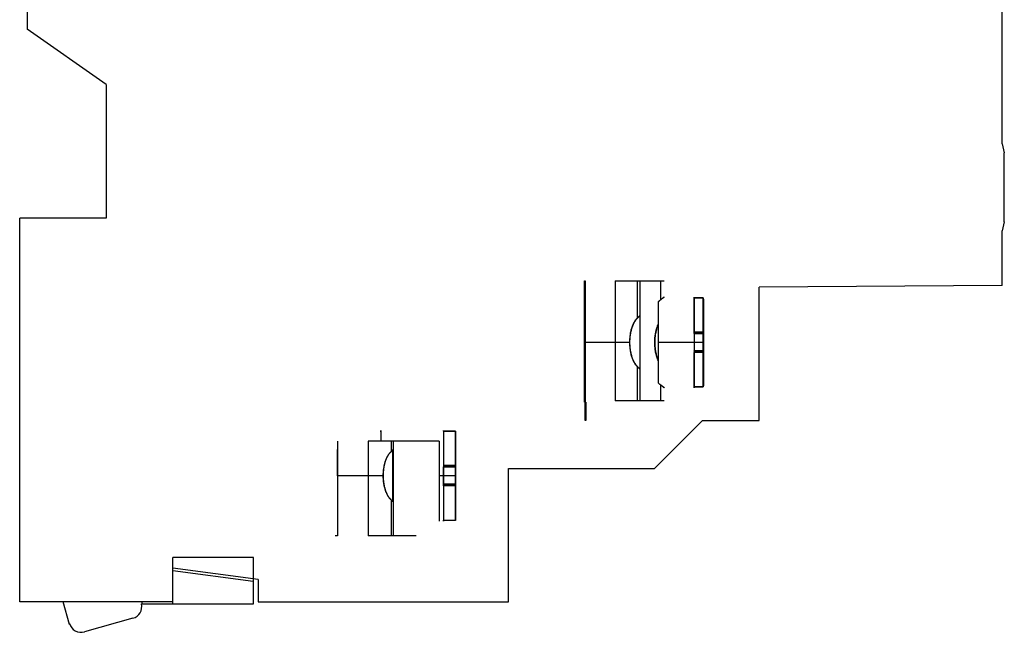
# Model space of a CAD drawing. Header units: millimetres. Extents: x 10.3 to 80.2, y 17.8 to 106.9.
# Tile 1 of 2: x 10.3 to 75.9, y 17.8 to 58.7. Entities that reach past the tile are written whole.
import ezdxf

# ---------------------------------------------------------------- set-up
doc = ezdxf.new("R2010")
doc.units = ezdxf.units.MM
doc.header["$LTSCALE"] = 8.110273
doc.layers.get('0').update_dxf_attribs({"linetype": 'CONTINUOUS'})

msp = doc.modelspace()

# ---------------------------------------------------------------- linework, layer by layer
at = {"color": 7, "linetype": 'Continuous'}
for p, q in [((75.755, 50.434), (75.755, 85.788)), ((10.755, 68.679), (10.755, 58.086)), ((16.015, 54.403), (10.755, 58.086)), ((16.015, 54.403), (16.015, 45.482)), ((75.755, 50.434), (75.905, 49.832)), ((75.905, 45.232), (75.905, 49.832)), ((10.255, 19.882), (10.255, 45.482)), ((16.015, 45.482), (10.255, 45.482)), ((75.905, 45.232), (75.755, 44.631)), ((75.755, 40.977), (75.755, 44.631)), ((47.91, 41.292), (47.955, 41.292)), ((47.91, 33.192), (47.91, 41.292)), ((47.955, 41.292), (47.955, 33.192)), ((49.952, 41.292), (51.619, 41.292)), ((49.952, 41.292), (49.952, 33.292)), ((51.431, 41.292), (51.431, 38.789)), ((51.63, 41.292), (53.229, 41.292)), ((51.63, 33.292), (51.63, 41.292)), ((52.98, 41.292), (52.98, 40.028)), ((75.755, 40.977), (59.555, 40.882)), ((59.555, 31.981), (59.555, 40.882)), ((55.829, 40.168), (55.229, 40.168)), ((55.229, 40.168), (55.229, 37.871)), ((55.236, 40.165), (55.836, 40.165)), ((55.236, 37.778), (55.236, 40.165)), ((55.829, 37.871), (55.829, 40.168)), ((55.836, 40.165), (55.836, 37.778)), ((52.825, 39.891), (52.825, 38.341)), ((52.84, 38.416), (52.84, 39.909)), ((55.229, 37.871), (55.219, 37.847)), ((55.219, 37.847), (55.819, 37.847)), ((55.829, 37.871), (55.229, 37.871)), ((55.836, 37.778), (55.236, 37.778)), ((55.246, 37.755), (55.236, 37.778)), ((55.846, 37.755), (55.246, 37.755)), ((55.829, 37.871), (55.819, 37.847)), ((55.846, 37.755), (55.836, 37.778)), ((50.945, 37.192), (47.922, 37.192)), ((55.815, 37.192), (52.815, 37.192)), ((55.85, 37.192), (52.85, 37.192)), ((55.819, 36.63), (55.219, 36.63)), ((55.229, 36.607), (55.219, 36.63)), ((55.829, 36.607), (55.229, 36.607)), ((55.229, 36.607), (55.229, 34.216)), ((55.246, 36.537), (55.236, 36.513)), ((55.836, 36.513), (55.236, 36.513)), ((55.236, 34.219), (55.236, 36.513)), ((55.246, 36.537), (55.846, 36.537)), ((55.829, 36.607), (55.819, 36.63)), ((55.829, 34.216), (55.829, 36.607)), ((55.846, 36.537), (55.836, 36.513)), ((55.836, 36.513), (55.836, 34.219)), ((51.431, 35.595), (51.431, 33.292)), ((52.825, 36.044), (52.825, 34.493)), ((52.84, 34.476), (52.84, 35.968)), ((52.98, 34.357), (52.98, 33.292)), ((55.229, 34.216), (55.829, 34.216)), ((55.836, 34.219), (55.236, 34.219)), ((47.955, 33.192), (47.91, 33.192)), ((47.96, 33.192), (48.005, 33.192)), ((47.96, 31.983), (47.96, 33.192)), ((48.005, 33.192), (48.005, 31.983)), ((53.229, 33.292), (49.952, 33.292)), ((48.005, 31.983), (47.96, 31.983)), ((55.779, 31.981), (52.581, 28.784)), ((55.779, 31.981), (59.555, 31.981)), ((38.506, 31.269), (39.306, 31.269)), ((38.506, 31.269), (38.506, 28.878)), ((39.315, 31.265), (38.515, 31.265)), ((38.515, 31.265), (38.515, 28.971)), ((39.306, 31.269), (39.306, 28.878)), ((39.315, 31.265), (39.315, 28.971)), ((31.439, 30.592), (31.439, 24.292)), ((38.224, 30.592), (33.489, 30.592)), ((33.489, 30.592), (33.489, 24.292)), ((35.03, 30.592), (35.03, 29.902)), ((35.167, 30.592), (35.167, 24.292)), ((38.224, 30.592), (38.224, 28.292)), ((31.439, 28.292), (31.439, 30.041)), ((35.137, 30.002), (35.03, 29.914)), ((35.137, 26.585), (35.137, 30.002)), ((35.144, 30), (35.144, 26.587)), ((39.315, 28.971), (38.515, 28.971)), ((38.53, 28.947), (38.515, 28.971)), ((38.53, 28.947), (39.33, 28.947)), ((39.33, 28.947), (39.315, 28.971)), ((34.497, 28.292), (31.439, 28.292)), ((31.439, 28.292), (31.439, 26.546)), ((39.335, 28.292), (38.224, 28.292)), ((38.224, 28.292), (38.224, 25.267)), ((38.506, 28.878), (38.491, 28.855)), ((39.291, 28.855), (38.491, 28.855)), ((39.306, 28.878), (38.506, 28.878)), ((39.306, 28.878), (39.291, 28.855)), ((42.856, 28.784), (52.581, 28.784)), ((42.856, 19.882), (42.856, 28.784)), ((38.491, 27.637), (39.291, 27.637)), ((38.506, 27.613), (38.491, 27.637)), ((39.306, 27.613), (38.506, 27.613)), ((38.506, 27.613), (38.506, 25.315)), ((38.531, 27.73), (38.515, 27.706)), ((39.315, 27.706), (38.515, 27.706)), ((38.515, 27.706), (38.515, 25.32)), ((39.33, 27.73), (38.531, 27.73)), ((39.306, 27.613), (39.291, 27.637)), ((39.306, 27.613), (39.306, 25.315)), ((39.33, 27.73), (39.315, 27.706)), ((39.315, 27.706), (39.315, 25.32)), ((35.03, 26.685), (35.03, 24.292)), ((35.03, 26.672), (35.137, 26.585)), ((39.306, 25.315), (38.506, 25.315)), ((38.515, 25.32), (39.315, 25.32)), ((31.439, 24.292), (31.282, 24.292)), ((36.689, 24.292), (33.489, 24.292)), ((25.855, 22.837), (20.455, 22.837)), ((20.455, 22.116), (20.455, 22.837)), ((25.855, 21.405), (25.855, 22.837)), ((20.432, 21.974), (20.455, 21.971)), ((26.156, 21.365), (20.455, 22.116)), ((20.455, 19.882), (20.455, 22.116)), ((20.455, 21.971), (25.832, 21.264)), ((25.855, 21.264), (25.832, 21.264)), ((25.855, 19.742), (25.855, 21.405)), ((26.156, 21.365), (26.156, 19.882)), ((20.455, 19.882), (10.255, 19.882)), ((13.582, 18.367), (13.15, 19.882)), ((18.366, 19.742), (25.855, 19.742)), ((18.415, 19.742), (18.415, 19.882)), ((20.455, 19.742), (20.455, 19.882)), ((26.156, 19.882), (42.856, 19.882)), ((13.582, 18.429), (13.582, 18.367)), ((17.806, 18.776), (14.568, 17.871))]:
    msp.add_line(p, q, dxfattribs=at)
for centre, radius, start, end in [((299.902, 37.262), 247.079, 179.74992, 180.01625), ((-192.489, 37.261), 245.332, 359.98387, 0.26979), ((479.76, 37.192), 424.542, 179.91158, 180.07589), ((-369.295, 37.193), 424.542, 359.91158, 0.07589), ((480.927, 37.192), 425.109, 179.91169, 180.07578), ((-369.262, 37.193), 425.109, 359.91169, 0.07578), ((307.125, 37.137), 254.302, 179.98756, 180.24633), ((-184.253, 37.105), 237.096, 359.72529, 0.02115), ((3.967, 68.125), 49.244, 309.10915, 309.26968), ((-261.674, 28.292), 300.205, 359.89271, 0.12507), ((-261.276, 28.292), 300.607, 359.89286, 0.12491), ((338.696, 28.293), 300.205, 179.89271, 180.12507), ((339.898, 28.293), 300.607, 179.89286, 180.12491), ((15.127, 2.149), 31.584, 50.68513, 50.93542), ((17.591, 19.546), 0.8, 285.61543, 14.18869), ((14.353, 18.641), 0.8, 195.41245, 285.61543)]:
    msp.add_arc(centre, radius, start, end, dxfattribs=at)
for centre, major_axis, ratio, start_param, end_param in [((55.232, 37.192), (0, 3.025), 0.005759, -0.185551, 0.18012), ((55.832, 37.192), (0, 3.025), 0.005759, 0.18012, 2.961579), ((55.832, 37.192), (0, 3.025), 0.005759, 3.327251, 6.097634), ((52.832, 37.192), (0, 3.025), 0.005759, 0.468339, 2.673254), ((52.832, 37.192), (0, 3.025), 0.005759, 3.597292, 5.827486), ((55.232, 37.192), (0, 2.487), 0.005759, 1.304309, 1.799011), ((55.232, 37.192), (0, 2.487), 0.005759, -1.837284, -1.342581), ((55.832, 37.192), (0, 2.487), 0.005759, 1.304309, 1.799011), ((55.832, 37.192), (0, 2.487), 0.005759, -1.837284, -1.342581), ((55.232, 37.192), (0, 3.025), 0.005759, -3.321606, -2.955934), ((34.341, 28.292), (0, 3.025), 0.008145, -0.706974, 0.706974), ((38.511, 28.292), (0, 3.025), 0.008145, -0.186752, 0.178921), ((39.311, 28.292), (0, 3.025), 0.008145, 6.462106, 9.245857), ((39.311, 28.292), (0, 3.025), 0.008145, -2.95484, -0.186752), ((38.511, 28.292), (0, 2.487), 0.008145, -1.798958, -1.304255), ((39.311, 28.292), (0, 2.487), 0.008145, -1.798958, -1.304255), ((38.511, 28.292), (0, 2.487), 0.008145, 1.342635, 1.837337), ((39.311, 28.292), (0, 2.487), 0.008145, 1.342635, 1.837337), ((38.511, 28.292), (0, 3.025), 0.008145, -3.320513, -2.95484)]:
    msp.add_ellipse(centre, major_axis=major_axis, ratio=ratio, start_param=start_param, end_param=end_param, dxfattribs=at)
for points, knots in [([(52.98, 40.028), (53.003, 40.045), (53.045, 40.076), (53.102, 40.12), (53.148, 40.155), (53.182, 40.181), (53.209, 40.202), (53.22, 40.21), (53.232, 40.219), (53.216, 40.207), (53.205, 40.199), (53.178, 40.177), (53.144, 40.151), (53.099, 40.117), (53.043, 40.075), (53.003, 40.045), (52.98, 40.028)], [0, 0, 0, 0, 0.137778, 0.25265, 0.344299, 0.413268, 0.464721, 0.493262, 0.500265, 0.513082, 0.545214, 0.596537, 0.665749, 0.756609, 0.865196, 1, 1, 1, 1]), ([(52.98, 40.028), (53.004, 40.046), (53.046, 40.077), (53.103, 40.121), (53.149, 40.155), (53.183, 40.181), (53.209, 40.202), (53.22, 40.21), (53.232, 40.219), (53.217, 40.208), (53.206, 40.199), (53.178, 40.178), (53.144, 40.152), (53.1, 40.118), (53.044, 40.076), (53.003, 40.045), (52.98, 40.028)], [0, 0, 0, 0, 0.141569, 0.253377, 0.344381, 0.414259, 0.464505, 0.492144, 0.499724, 0.511327, 0.542878, 0.595337, 0.664982, 0.753317, 0.861754, 1, 1, 1, 1]), ([(55.229, 40.168), (55.23, 40.179), (55.234, 40.188), (55.227, 40.218), (55.238, 40.213), (55.231, 40.19), (55.235, 40.176), (55.236, 40.165)], [0, 0, 0, 0, 0.322265, 0.48082, 0.494945, 0.66551, 1, 1, 1, 1]), ([(55.815, 37.192), (55.815, 37.266), (55.815, 37.413), (55.815, 37.633), (55.815, 37.85), (55.816, 38.064), (55.816, 38.273), (55.817, 38.476), (55.817, 38.673), (55.818, 38.861), (55.819, 39.041), (55.819, 39.211), (55.82, 39.369), (55.821, 39.517), (55.822, 39.651), (55.823, 39.773), (55.824, 39.881), (55.825, 39.974), (55.827, 40.052), (55.828, 40.115), (55.829, 40.152), (55.829, 40.168)], [0, 0, 0, 0, 0.074339, 0.148282, 0.221421, 0.293357, 0.363817, 0.432315, 0.498467, 0.561924, 0.622351, 0.679434, 0.732875, 0.782397, 0.827737, 0.868657, 0.90493, 0.936319, 0.96272, 0.983986, 1, 1, 1, 1]), ([(55.836, 40.165), (55.836, 40.149), (55.837, 40.112), (55.838, 40.048), (55.839, 39.968), (55.84, 39.874), (55.842, 39.766), (55.843, 39.644), (55.844, 39.509), (55.845, 39.362), (55.845, 39.203), (55.846, 39.034), (55.847, 38.855), (55.848, 38.667), (55.848, 38.471), (55.849, 38.269), (55.849, 38.06), (55.849, 37.847), (55.85, 37.631), (55.85, 37.412), (55.85, 37.266), (55.85, 37.192)], [0, 0, 0, 0, 0.016334, 0.0379, 0.064576, 0.096213, 0.132699, 0.173798, 0.219276, 0.268887, 0.322366, 0.379431, 0.439784, 0.503113, 0.569087, 0.637366, 0.707576, 0.779252, 0.852134, 0.925845, 1, 1, 1, 1]), ([(52.98, 40.028), (52.962, 40.014), (52.927, 39.986), (52.875, 39.941), (52.841, 39.908), (52.825, 39.891)], [0, 0, 0, 0, 0.323188, 0.656371, 1, 1, 1, 1]), ([(52.98, 40.028), (52.964, 40.016), (52.932, 39.991), (52.885, 39.951), (52.855, 39.923), (52.84, 39.909)], [0, 0, 0, 0, 0.32603, 0.659256, 1, 1, 1, 1]), ([(47.943, 37.192), (47.943, 37.243), (47.943, 37.344), (47.943, 37.495), (47.943, 37.644), (47.942, 37.789), (47.942, 37.93), (47.942, 38.066), (47.941, 38.196), (47.941, 38.318), (47.94, 38.432), (47.939, 38.538), (47.939, 38.633), (47.938, 38.719), (47.937, 38.793), (47.937, 38.856), (47.935, 38.905), (47.937, 38.946), (47.931, 38.966), (47.937, 38.987), (47.928, 38.987), (47.935, 38.966), (47.928, 38.946), (47.93, 38.905), (47.928, 38.856), (47.928, 38.793), (47.927, 38.719), (47.926, 38.633), (47.926, 38.538), (47.925, 38.432), (47.925, 38.318), (47.924, 38.196), (47.924, 38.066), (47.923, 37.93), (47.923, 37.789), (47.923, 37.644), (47.922, 37.495), (47.922, 37.344), (47.922, 37.243), (47.922, 37.192)], [0, 0, 0, 0, 0.042429, 0.084552, 0.126066, 0.166672, 0.206077, 0.243997, 0.280159, 0.314303, 0.346182, 0.375568, 0.402247, 0.426028, 0.44674, 0.464234, 0.478384, 0.489087, 0.496268, 0.499878, 0.500122, 0.503732, 0.510913, 0.521616, 0.535766, 0.55326, 0.573972, 0.597753, 0.624432, 0.653818, 0.685697, 0.719841, 0.756003, 0.793923, 0.833328, 0.873934, 0.915448, 0.957571, 1, 1, 1, 1]), ([(51.431, 38.815), (51.406, 38.792), (51.36, 38.742), (51.296, 38.66), (51.237, 38.568), (51.182, 38.468), (51.131, 38.359), (51.085, 38.244), (51.045, 38.122), (51.01, 37.997), (50.981, 37.868), (50.957, 37.736), (50.939, 37.602), (50.926, 37.466), (50.918, 37.33), (50.916, 37.238), (50.916, 37.192)], [0, 0, 0, 0, 0.057521, 0.117307, 0.179546, 0.244091, 0.314044, 0.38592, 0.458148, 0.534137, 0.609886, 0.685874, 0.764318, 0.84247, 0.920808, 1, 1, 1, 1]), ([(51.431, 38.815), (51.407, 38.792), (51.361, 38.744), (51.298, 38.663), (51.24, 38.573), (51.184, 38.474), (51.133, 38.365), (51.087, 38.249), (51.046, 38.126), (51.011, 38), (50.981, 37.869), (50.957, 37.737), (50.939, 37.602), (50.925, 37.466), (50.918, 37.329), (50.916, 37.238), (50.916, 37.192)], [0, 0, 0, 0, 0.055996, 0.114652, 0.176098, 0.240256, 0.310482, 0.382778, 0.455612, 0.532373, 0.609041, 0.685535, 0.764624, 0.843119, 0.921386, 1, 1, 1, 1]), ([(50.945, 37.192), (50.945, 37.238), (50.946, 37.329), (50.954, 37.465), (50.966, 37.601), (50.985, 37.736), (51.009, 37.868), (51.038, 37.997), (51.072, 38.12), (51.111, 38.238), (51.154, 38.35), (51.201, 38.454), (51.252, 38.549), (51.306, 38.636), (51.365, 38.717), (51.408, 38.766), (51.431, 38.789)], [0, 0, 0, 0, 0.080735, 0.159526, 0.24066, 0.320205, 0.399522, 0.476805, 0.551868, 0.624367, 0.694746, 0.76314, 0.825119, 0.884911, 0.943201, 1, 1, 1, 1]), ([(51.431, 38.789), (51.448, 38.807), (51.48, 38.84), (51.523, 38.885), (51.558, 38.922), (51.585, 38.949), (51.605, 38.971), (51.614, 38.98), (51.621, 38.991), (51.61, 38.982), (51.601, 38.974), (51.58, 38.955), (51.555, 38.932), (51.521, 38.9), (51.479, 38.86), (51.448, 38.831), (51.431, 38.815)], [0, 0, 0, 0, 0.140439, 0.25637, 0.353711, 0.426542, 0.478974, 0.508385, 0.517105, 0.52794, 0.557929, 0.606598, 0.673111, 0.760677, 0.866849, 1, 1, 1, 1]), ([(52.84, 35.968), (52.821, 36.009), (52.785, 36.092), (52.74, 36.218), (52.703, 36.346), (52.671, 36.48), (52.644, 36.62), (52.623, 36.766), (52.609, 36.908), (52.6, 37.048), (52.597, 37.185), (52.6, 37.321), (52.607, 37.454), (52.619, 37.585), (52.637, 37.715), (52.658, 37.843), (52.685, 37.966), (52.715, 38.083), (52.75, 38.195), (52.791, 38.307), (52.823, 38.379), (52.84, 38.416)], [0, 0, 0, 0, 0.054057, 0.107513, 0.160222, 0.21217, 0.272267, 0.330686, 0.387074, 0.442883, 0.497553, 0.551231, 0.604461, 0.656256, 0.708499, 0.76094, 0.810893, 0.858452, 0.905664, 0.951037, 1, 1, 1, 1]), ([(52.825, 36.044), (52.809, 36.082), (52.779, 36.159), (52.741, 36.278), (52.707, 36.403), (52.679, 36.533), (52.656, 36.665), (52.638, 36.798), (52.626, 36.932), (52.619, 37.068), (52.616, 37.204), (52.619, 37.338), (52.627, 37.471), (52.64, 37.603), (52.658, 37.733), (52.681, 37.862), (52.709, 37.988), (52.742, 38.11), (52.78, 38.227), (52.809, 38.303), (52.825, 38.341)], [0, 0, 0, 0, 0.052549, 0.105326, 0.160238, 0.217474, 0.274802, 0.331517, 0.388999, 0.447206, 0.505572, 0.56227, 0.618986, 0.675375, 0.731078, 0.787254, 0.842841, 0.896045, 0.948045, 1, 1, 1, 1]), ([(47.922, 37.192), (47.922, 37.141), (47.922, 37.04), (47.922, 36.889), (47.923, 36.741), (47.923, 36.595), (47.923, 36.454), (47.924, 36.318), (47.924, 36.189), (47.925, 36.066), (47.925, 35.952), (47.926, 35.847), (47.926, 35.751), (47.927, 35.666), (47.928, 35.592), (47.928, 35.529), (47.93, 35.479), (47.928, 35.438), (47.935, 35.418), (47.928, 35.397), (47.937, 35.397), (47.931, 35.418), (47.937, 35.438), (47.935, 35.479), (47.937, 35.529), (47.937, 35.592), (47.938, 35.666), (47.939, 35.751), (47.939, 35.847), (47.94, 35.952), (47.941, 36.066), (47.941, 36.189), (47.942, 36.318), (47.942, 36.454), (47.942, 36.595), (47.943, 36.741), (47.943, 36.889), (47.943, 37.04), (47.943, 37.141), (47.943, 37.192)], [0, 0, 0, 0, 0.042429, 0.084552, 0.126066, 0.166672, 0.206077, 0.243997, 0.280159, 0.314303, 0.346182, 0.375568, 0.402247, 0.426028, 0.44674, 0.464234, 0.478384, 0.489087, 0.496268, 0.499878, 0.500122, 0.503732, 0.510913, 0.521616, 0.535766, 0.55326, 0.573972, 0.597753, 0.624432, 0.653818, 0.685697, 0.719841, 0.756003, 0.793923, 0.833328, 0.873934, 0.915448, 0.957571, 1, 1, 1, 1]), ([(50.916, 37.192), (50.916, 37.145), (50.918, 37.052), (50.926, 36.913), (50.94, 36.776), (50.958, 36.642), (50.982, 36.51), (51.012, 36.382), (51.046, 36.258), (51.086, 36.138), (51.131, 36.025), (51.181, 35.917), (51.236, 35.817), (51.295, 35.725), (51.359, 35.642), (51.406, 35.593), (51.431, 35.57)], [0, 0, 0, 0, 0.080763, 0.160601, 0.239284, 0.317864, 0.393971, 0.469521, 0.544593, 0.61555, 0.685947, 0.754835, 0.819717, 0.882748, 0.941846, 1, 1, 1, 1]), ([(51.431, 35.595), (51.408, 35.619), (51.363, 35.67), (51.301, 35.754), (51.245, 35.847), (51.192, 35.95), (51.143, 36.062), (51.099, 36.181), (51.061, 36.302), (51.029, 36.425), (51.002, 36.548), (50.981, 36.671), (50.965, 36.794), (50.954, 36.92), (50.946, 37.053), (50.945, 37.144), (50.945, 37.192)], [0, 0, 0, 0, 0.058148, 0.119304, 0.1832, 0.249395, 0.322785, 0.397343, 0.472238, 0.546933, 0.621198, 0.693121, 0.765644, 0.839257, 0.915306, 1, 1, 1, 1]), ([(55.829, 34.216), (55.829, 34.232), (55.828, 34.269), (55.827, 34.332), (55.825, 34.411), (55.824, 34.504), (55.823, 34.612), (55.822, 34.733), (55.821, 34.868), (55.82, 35.016), (55.819, 35.174), (55.819, 35.344), (55.818, 35.524), (55.817, 35.712), (55.817, 35.908), (55.816, 36.112), (55.816, 36.321), (55.815, 36.534), (55.815, 36.752), (55.815, 36.971), (55.815, 37.118), (55.815, 37.192)], [0, 0, 0, 0, 0.015991, 0.037258, 0.063677, 0.095103, 0.131425, 0.172402, 0.217801, 0.267375, 0.320856, 0.37796, 0.438387, 0.50182, 0.567926, 0.636361, 0.70675, 0.778616, 0.851702, 0.925626, 1, 1, 1, 1]), ([(55.85, 37.192), (55.85, 37.119), (55.85, 36.972), (55.85, 36.754), (55.849, 36.537), (55.849, 36.324), (55.849, 36.116), (55.848, 35.913), (55.848, 35.717), (55.847, 35.529), (55.846, 35.35), (55.845, 35.18), (55.845, 35.022), (55.844, 34.875), (55.843, 34.74), (55.842, 34.618), (55.84, 34.51), (55.839, 34.416), (55.838, 34.337), (55.837, 34.273), (55.836, 34.235), (55.836, 34.219)], [0, 0, 0, 0, 0.074121, 0.147849, 0.220783, 0.292527, 0.362807, 0.431147, 0.497167, 0.560519, 0.620873, 0.677917, 0.731358, 0.780917, 0.826338, 0.86738, 0.903819, 0.93542, 0.962077, 0.983643, 1, 1, 1, 1]), ([(51.431, 35.57), (51.448, 35.553), (51.48, 35.523), (51.523, 35.482), (51.559, 35.449), (51.585, 35.424), (51.605, 35.408), (51.613, 35.398), (51.622, 35.394), (51.609, 35.408), (51.602, 35.417), (51.58, 35.44), (51.555, 35.467), (51.52, 35.502), (51.479, 35.546), (51.448, 35.578), (51.431, 35.595)], [0, 0, 0, 0, 0.135324, 0.24642, 0.338877, 0.406825, 0.454109, 0.47869, 0.483101, 0.498272, 0.532754, 0.586025, 0.657147, 0.749654, 0.861085, 1, 1, 1, 1]), ([(52.825, 34.493), (52.841, 34.476), (52.875, 34.444), (52.927, 34.398), (52.962, 34.37), (52.98, 34.357)], [0, 0, 0, 0, 0.343629, 0.676812, 1, 1, 1, 1]), ([(52.84, 34.476), (52.855, 34.461), (52.885, 34.433), (52.932, 34.393), (52.964, 34.368), (52.98, 34.356)], [0, 0, 0, 0, 0.340744, 0.67397, 1, 1, 1, 1]), ([(52.98, 34.356), (53.003, 34.339), (53.045, 34.308), (53.103, 34.264), (53.149, 34.229), (53.183, 34.203), (53.209, 34.183), (53.221, 34.174), (53.232, 34.165), (53.216, 34.177), (53.205, 34.186), (53.177, 34.207), (53.144, 34.233), (53.099, 34.268), (53.043, 34.31), (53.003, 34.34), (52.98, 34.357)], [0, 0, 0, 0, 0.137952, 0.252882, 0.344468, 0.413289, 0.464624, 0.492939, 0.499735, 0.512715, 0.544995, 0.596394, 0.665686, 0.756542, 0.865158, 1, 1, 1, 1]), ([(52.98, 34.357), (53.004, 34.339), (53.046, 34.307), (53.103, 34.264), (53.149, 34.229), (53.183, 34.203), (53.209, 34.183), (53.22, 34.174), (53.232, 34.165), (53.217, 34.176), (53.206, 34.185), (53.178, 34.207), (53.145, 34.232), (53.1, 34.266), (53.045, 34.308), (53.003, 34.339), (52.98, 34.356)], [0, 0, 0, 0, 0.14144, 0.253269, 0.3443, 0.414281, 0.464708, 0.492519, 0.500276, 0.511707, 0.543097, 0.595401, 0.664935, 0.753208, 0.861596, 1, 1, 1, 1]), ([(55.236, 34.219), (55.235, 34.208), (55.231, 34.194), (55.238, 34.172), (55.227, 34.166), (55.234, 34.196), (55.23, 34.205), (55.229, 34.216)], [0, 0, 0, 0, 0.334504, 0.50529, 0.519516, 0.677819, 1, 1, 1, 1]), ([(38.515, 31.265), (38.515, 31.276), (38.51, 31.29), (38.517, 31.313), (38.505, 31.318), (38.511, 31.289), (38.507, 31.279), (38.506, 31.269)], [0, 0, 0, 0, 0.334815, 0.507229, 0.527128, 0.682402, 1, 1, 1, 1]), ([(39.306, 31.269), (39.305, 31.253), (39.304, 31.216), (39.303, 31.153), (39.301, 31.075), (39.299, 30.982), (39.298, 30.874), (39.296, 30.752), (39.295, 30.617), (39.293, 30.47), (39.292, 30.311), (39.291, 30.141), (39.29, 29.962), (39.289, 29.773), (39.288, 29.577), (39.288, 29.373), (39.287, 29.164), (39.287, 28.95), (39.286, 28.733), (39.286, 28.513), (39.286, 28.366), (39.286, 28.292)], [0, 0, 0, 0, 0.015934, 0.037144, 0.063516, 0.094902, 0.131193, 0.172147, 0.217531, 0.267098, 0.320579, 0.37769, 0.43813, 0.501582, 0.567713, 0.636177, 0.706599, 0.7785, 0.851623, 0.925586, 1, 1, 1, 1]), ([(39.335, 28.292), (39.335, 28.366), (39.335, 28.512), (39.335, 28.731), (39.335, 28.947), (39.334, 29.16), (39.334, 29.368), (39.333, 29.571), (39.332, 29.767), (39.331, 29.955), (39.33, 30.134), (39.329, 30.303), (39.328, 30.461), (39.326, 30.608), (39.325, 30.743), (39.324, 30.865), (39.322, 30.973), (39.32, 31.067), (39.319, 31.147), (39.317, 31.211), (39.316, 31.248), (39.315, 31.265)], [0, 0, 0, 0, 0.074077, 0.147762, 0.220654, 0.292359, 0.362603, 0.43091, 0.496902, 0.560233, 0.620571, 0.677607, 0.731047, 0.780614, 0.826051, 0.867118, 0.90359, 0.935235, 0.961946, 0.983575, 1, 1, 1, 1]), ([(35.03, 29.914), (35.005, 29.894), (34.956, 29.848), (34.889, 29.771), (34.827, 29.683), (34.768, 29.585), (34.715, 29.478), (34.667, 29.364), (34.624, 29.243), (34.587, 29.117), (34.556, 28.987), (34.53, 28.852), (34.51, 28.715), (34.496, 28.574), (34.487, 28.434), (34.486, 28.339), (34.486, 28.292)], [0, 0, 0, 0, 0.055743, 0.113863, 0.174849, 0.238689, 0.307966, 0.378843, 0.450591, 0.526168, 0.60234, 0.67897, 0.759611, 0.839596, 0.919413, 1, 1, 1, 1]), ([(35.03, 29.914), (35.006, 29.894), (34.958, 29.85), (34.892, 29.775), (34.83, 29.689), (34.772, 29.592), (34.718, 29.485), (34.669, 29.37), (34.626, 29.248), (34.588, 29.12), (34.556, 28.988), (34.53, 28.852), (34.51, 28.713), (34.496, 28.572), (34.487, 28.432), (34.486, 28.339), (34.486, 28.292)], [0, 0, 0, 0, 0.0541, 0.110942, 0.17094, 0.234247, 0.303664, 0.375031, 0.447474, 0.524118, 0.601508, 0.679173, 0.760474, 0.84091, 0.920491, 1, 1, 1, 1]), ([(34.497, 28.292), (34.497, 28.336), (34.498, 28.423), (34.505, 28.553), (34.518, 28.681), (34.535, 28.808), (34.557, 28.932), (34.583, 29.054), (34.615, 29.172), (34.65, 29.285), (34.691, 29.393), (34.736, 29.496), (34.787, 29.593), (34.841, 29.683), (34.899, 29.765), (34.962, 29.838), (35.007, 29.881), (35.03, 29.902)], [0, 0, 0, 0, 0.075329, 0.150244, 0.22375, 0.297626, 0.370257, 0.441592, 0.512065, 0.580025, 0.645673, 0.710876, 0.774215, 0.834356, 0.89219, 0.946742, 1, 1, 1, 1]), ([(34.497, 28.292), (34.497, 28.336), (34.498, 28.423), (34.505, 28.553), (34.518, 28.681), (34.535, 28.807), (34.557, 28.932), (34.583, 29.053), (34.614, 29.171), (34.65, 29.284), (34.691, 29.392), (34.736, 29.496), (34.787, 29.593), (34.841, 29.684), (34.899, 29.765), (34.962, 29.838), (35.007, 29.882), (35.03, 29.902)], [0, 0, 0, 0, 0.075326, 0.150138, 0.223519, 0.297459, 0.369884, 0.441294, 0.511829, 0.579809, 0.645457, 0.710726, 0.77446, 0.834641, 0.892561, 0.947049, 1, 1, 1, 1]), ([(35.03, 29.902), (35.046, 29.915), (35.074, 29.938), (35.111, 29.971), (35.134, 29.991), (35.144, 30)], [0, 0, 0, 0, 0.402075, 0.735015, 1, 1, 1, 1]), ([(35.03, 29.902), (35.046, 29.915), (35.074, 29.939), (35.111, 29.971), (35.134, 29.991), (35.144, 30)], [0, 0, 0, 0, 0.404565, 0.737158, 1, 1, 1, 1]), ([(35.144, 30), (35.143, 30.007), (35.143, 30.021), (35.142, 30.032), (35.141, 30.045), (35.139, 30.033), (35.139, 30.023), (35.138, 30.009), (35.137, 30.002)], [0, 0, 0, 0, 0.28041, 0.451185, 0.512073, 0.564975, 0.727634, 1, 1, 1, 1]), ([(34.486, 28.292), (34.486, 28.248), (34.487, 28.159), (34.495, 28.027), (34.507, 27.897), (34.525, 27.769), (34.547, 27.643), (34.575, 27.519), (34.607, 27.4), (34.644, 27.286), (34.685, 27.177), (34.732, 27.073), (34.783, 26.976), (34.838, 26.886), (34.898, 26.805), (34.961, 26.733), (35.007, 26.691), (35.03, 26.672)], [0, 0, 0, 0, 0.075945, 0.151346, 0.225232, 0.299688, 0.37227, 0.443952, 0.51478, 0.583091, 0.648909, 0.713919, 0.777247, 0.836924, 0.89424, 0.947955, 1, 1, 1, 1]), ([(35.03, 26.685), (35.006, 26.706), (34.959, 26.751), (34.894, 26.828), (34.833, 26.914), (34.776, 27.012), (34.723, 27.119), (34.675, 27.233), (34.633, 27.354), (34.596, 27.48), (34.566, 27.61), (34.54, 27.744), (34.521, 27.88), (34.507, 28.018), (34.498, 28.155), (34.497, 28.247), (34.497, 28.292)], [0, 0, 0, 0, 0.054902, 0.112538, 0.173308, 0.237312, 0.307438, 0.379234, 0.451525, 0.52795, 0.604936, 0.682128, 0.762986, 0.842595, 0.921327, 1, 1, 1, 1]), ([(39.286, 28.292), (39.286, 28.218), (39.286, 28.071), (39.286, 27.851), (39.287, 27.634), (39.287, 27.42), (39.288, 27.21), (39.288, 27.007), (39.289, 26.81), (39.29, 26.622), (39.291, 26.442), (39.292, 26.272), (39.293, 26.114), (39.295, 25.966), (39.296, 25.832), (39.298, 25.71), (39.299, 25.603), (39.301, 25.509), (39.303, 25.431), (39.304, 25.368), (39.305, 25.331), (39.306, 25.315)], [0, 0, 0, 0, 0.074386, 0.148374, 0.221556, 0.293533, 0.364031, 0.432561, 0.498741, 0.56222, 0.622661, 0.679752, 0.733193, 0.782706, 0.828029, 0.868923, 0.905161, 0.936506, 0.962855, 0.984059, 1, 1, 1, 1]), ([(39.315, 25.32), (39.316, 25.336), (39.317, 25.374), (39.319, 25.438), (39.32, 25.517), (39.322, 25.611), (39.324, 25.72), (39.325, 25.842), (39.326, 25.977), (39.328, 26.124), (39.329, 26.282), (39.33, 26.452), (39.331, 26.631), (39.332, 26.819), (39.333, 27.014), (39.334, 27.217), (39.334, 27.425), (39.335, 27.638), (39.335, 27.854), (39.335, 28.072), (39.335, 28.219), (39.335, 28.292)], [0, 0, 0, 0, 0.016419, 0.038053, 0.064786, 0.096471, 0.132994, 0.17412, 0.219616, 0.269235, 0.322713, 0.379769, 0.440106, 0.50341, 0.569355, 0.637598, 0.707767, 0.779399, 0.852235, 0.925896, 1, 1, 1, 1]), ([(35.144, 26.587), (35.134, 26.596), (35.111, 26.616), (35.074, 26.648), (35.046, 26.672), (35.03, 26.685)], [0, 0, 0, 0, 0.2652, 0.598176, 1, 1, 1, 1]), ([(35.144, 26.587), (35.134, 26.596), (35.111, 26.615), (35.074, 26.648), (35.046, 26.672), (35.03, 26.685)], [0, 0, 0, 0, 0.263139, 0.59578, 1, 1, 1, 1]), ([(35.137, 26.585), (35.138, 26.577), (35.139, 26.564), (35.139, 26.554), (35.141, 26.542), (35.142, 26.555), (35.143, 26.565), (35.143, 26.579), (35.144, 26.587)], [0, 0, 0, 0, 0.272362, 0.435023, 0.487928, 0.548815, 0.719591, 1, 1, 1, 1]), ([(38.506, 25.315), (38.507, 25.305), (38.511, 25.296), (38.505, 25.266), (38.517, 25.272), (38.51, 25.294), (38.515, 25.309), (38.515, 25.32)], [0, 0, 0, 0, 0.317598, 0.472872, 0.492771, 0.665185, 1, 1, 1, 1])]:
    msp.add_open_spline(points, degree=3, knots=knots, dxfattribs=at)

doc.saveas('drawing.dxf')
